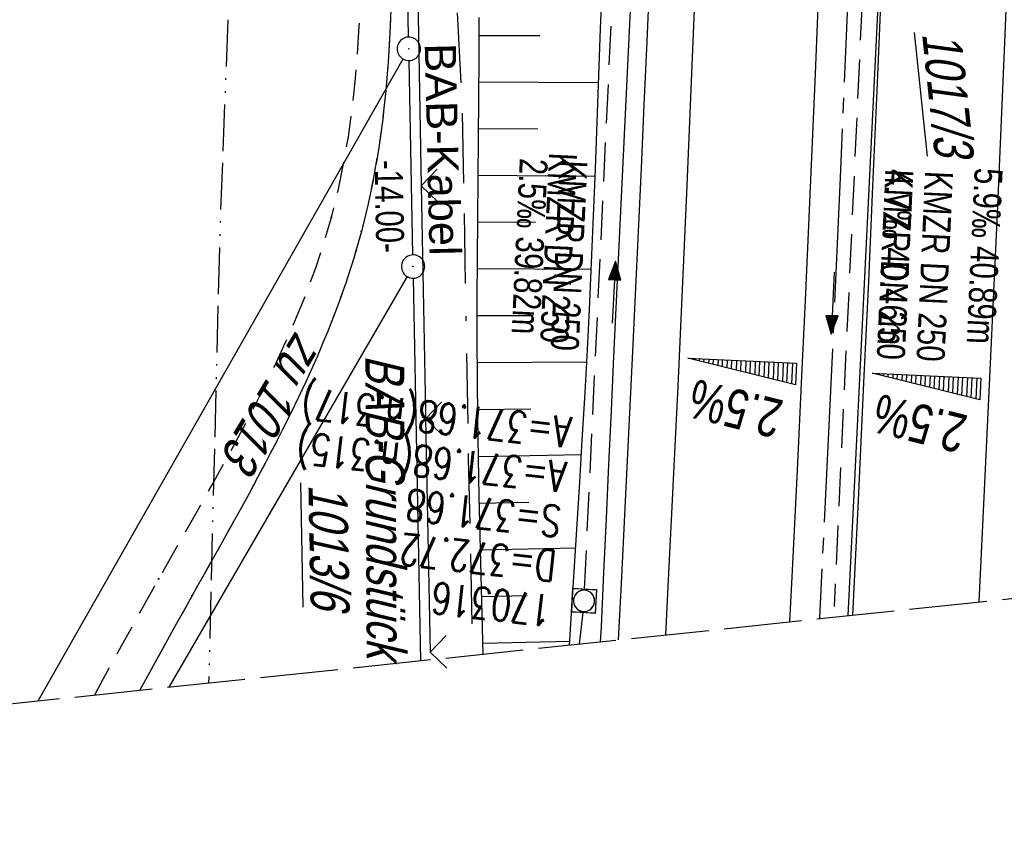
# Model space of a CAD drawing. Extents: x 509535 to 509917, y 455493 to 456443.
# Tile 3 of 34: x 509718 to 509781, y 455493 to 455546. Entities that reach past the tile are written whole.
import ezdxf

# ---------------------------------------------------------------- set-up
doc = ezdxf.new("R2010")
doc.units = 0
doc.header["$LTSCALE"] = 10
doc.header["$MEASUREMENT"] = 0
for name, pattern in [('ACAD_ISO13W100', [36, 12, -3, 12, -3, 0, -3, 0, -3]), ('ACAD_ISO16W100', [73, 15, -6.5, 15, -6.5, 15, -7, 1, -7]), ('ACHSE', [5.5, 4, -0.5, 0.5, -0.5]), ('LT00', [0]), ('LT11', [0.3, 0.2, -0.1]), ('LT12', [0.4, 0.3, -0.1]), ('LT14', [0.6, 0.5, -0.1]), ('STRICHLINIE2', [0.375, 0.25, -0.125])]:
    doc.linetypes.add(name, pattern=pattern)
doc.layers.get('0').update_dxf_attribs({"linetype": 'LT00'})
for name, color, linetype in [('--EK_FBR', 1, 'LT00'), ('--EK_Halt-Pfeil', 4, 'LT00'), ('--EK_Haltung', 7, 'STRICHLINIE2'), ('--EK_Haltung-Text', 140, 'LT00'), ('--EK_Schacht-Text', 5, 'LT00'), ('--EL_DFK_AB_L', 21, 'LT00'), ('--EL_DFK_AB_P', 7, 'LT00'), ('--EL_Halt-Pfeil', 4, 'LT00'), ('--EL_Haltung', 182, 'STRICHLINIE2'), ('--EL_Haltung-Text', 182, 'LT00'), ('-AX-093', 35, 'ACHSE'), ('-QUE-20O', 11, 'LT00'), ('-QUE-20W', 11, 'LT00'), ('ABSTAND', 8, 'LT00'), ('BAB-KABEL', 220, 'ACAD_ISO16W100'), ('BAB-KABEL_TEXT', 221, 'Continuous'), ('DFK_AB_FLNR', 7, 'Continuous'), ('DFK_AB_L', 21, 'LT00'), ('DFK_AB_P', 7, 'LT00'), ('DFK_FLUR_NR', 250, 'LT00'), ('DFK_KATASTER', 250, 'LT00'), ('DL', 182, 'LT12'), ('GASLTG', 250, 'ACAD_ISO13W100'), ('V115_AFBR_BAB', 250, 'LT00'), ('V115_BOESCH', 250, 'LT00'), ('V115_BOSCHUNG', 250, 'LT00'), ('V115_FELDWEG', 250, 'LT11'), ('V115_GRABEN', 250, 'LT00'), ('V115_H_BORD', 8, 'LT00'), ('V115_KA_MULD', 182, 'LT00'), ('V115_LD_MARK', 250, 'LT00'), ('V115_ZAUN', 40, 'LT00'), ('V116_AFBR_BAB', 250, 'LT00'), ('V116_BOESCH', 250, 'LT00'), ('V116_BOSCHUNG', 250, 'LT00'), ('V116_FELDWEG', 250, 'LT11'), ('V116_GRABEN', 250, 'LT00'), ('V116_H_BORD', 8, 'LT00'), ('V116_KA_MULD', 182, 'LT00'), ('V116_LD_MARK', 250, 'LT00'), ('V116_ZAUN', 40, 'LT00')]:
    doc.layers.add(name, color=color, linetype=linetype)
doc.layers.add('-BLATT_115-RAND', color=7, linetype='LT14', plot=False)
doc.styles.add('Beschrift', font='ARIAL.TTF')
doc.styles.add('Haltungsbeschriftung', font='ARIAL.TTF', dxfattribs={"width": 0.75})
doc.styles.add('schachtbeschriftung', font='romans.shx', dxfattribs={"width": 0.75, "height": 2})
doc.styles.get("Standard").update_dxf_attribs({"font": 'ARIAL.TTF'})

# ---------------------------------------------------------------- blocks, each defined once
blk = doc.blocks.new('SYMB0003')
at = {"color": 0, "linetype": 'ByBlock'}
for p, q in [((-0.015712, 0), (0.010166, 0.012015)), ((0, -0.021257), (-0.015712, 0)), ((0.010166, 0.012015), (0, -0.021257))]:
    blk.add_line(p, q, dxfattribs=at)
for points in [[(-0.031395, 0.499013), (-0.093691, 0.491144), (-0.154509, 0.475528), (-0.21289, 0.452414), (-0.267913, 0.422164), (-0.318712, 0.385257), (-0.364484, 0.342274), (-0.404509, 0.293893), (-0.438154, 0.240877), (-0.464888, 0.184062), (-0.484292, 0.124345), (-0.496058, 0.062667), (-0.5, 0)], [(0.5, 0), (0.496057, 0.062667), (0.484292, 0.124345), (0.464888, 0.184062), (0.438153, 0.240877), (0.404509, 0.293893), (0.364484, 0.342274), (0.318712, 0.385257), (0.267913, 0.422164), (0.21289, 0.452414), (0.154509, 0.475528), (0.093691, 0.491144), (0.031395, 0.499013), (-0.031395, 0.499013)], [(-0.5, 0), (-0.496058, -0.062667), (-0.484292, -0.124345), (-0.464888, -0.184062), (-0.438154, -0.240877), (-0.404509, -0.293893), (-0.364485, -0.342274), (-0.318712, -0.385257), (-0.267914, -0.422164), (-0.21289, -0.452414), (-0.154509, -0.475529), (-0.093691, -0.491144), (-0.031395, -0.499014), (0.031395, -0.499014)], [(0.031395, -0.499014), (0.093691, -0.491144), (0.154509, -0.475529), (0.21289, -0.452414), (0.267914, -0.422164), (0.318712, -0.385257), (0.364485, -0.342274), (0.404509, -0.293893), (0.438154, -0.240877), (0.464889, -0.184062), (0.484292, -0.124345), (0.496058, -0.062667), (0.5, 0)]]:
    blk.add_lwpolyline(points, dxfattribs=at)
blk = doc.blocks.new('SYMB0011')
at = {"color": 0, "linetype": 'ByBlock'}
for p, q in [((0.5, 0), (-0.5, 0)), ((0, 0.5), (0, -0.5))]:
    blk.add_line(p, q, dxfattribs=at)
blk = doc.blocks.new('SYMB1210')
at = {"color": 0, "linetype": 'ByBlock'}
blk.add_line((0.018815, -0.179014), (0.055623, -0.17119), dxfattribs=at)
for points in [[(-0.2, -0.2), (-0.2, 0.2), (0.2, 0.2), (0.2, -0.2), (-0.2, -0.2)], [(0.018815, 0.179014), (-0.018815, 0.179014), (-0.055623, 0.17119), (-0.09, 0.155885), (-0.120444, 0.133766), (-0.145623, 0.105801), (-0.164438, 0.073213), (-0.176067, 0.037424), (-0.18, 0)], [(0.18, 0), (0.176067, 0.037424), (0.164438, 0.073213), (0.145623, 0.105801), (0.120444, 0.133766), (0.09, 0.155885), (0.055623, 0.17119), (0.018815, 0.179014)], [(-0.18, 0), (-0.176067, -0.037424), (-0.164438, -0.073213), (-0.145623, -0.105801), (-0.120444, -0.133766), (-0.09, -0.155885), (-0.055623, -0.17119), (-0.018815, -0.179014), (0.018815, -0.179014)], [(0.055623, -0.17119), (0.09, -0.155885), (0.120444, -0.133766), (0.145623, -0.105801), (0.164438, -0.073213), (0.176067, -0.037424), (0.18, 0)]]:
    blk.add_lwpolyline(points, dxfattribs=at)
blk = doc.blocks.new('SYMB0024')
at = {"color": 0, "linetype": 'ByBlock'}
for p, q in [((-0.5, 0.5), (0, 0)), ((0, 0), (0.5, 0.5))]:
    blk.add_line(p, q, dxfattribs=at)
blk = doc.blocks.new('SYMB0070')
at = {"color": 0, "linetype": 'ByBlock'}
for p, q in [((-0.5, 0), (0.2, 0)), ((0.5, 0), (0.2, 0.1)), ((0.2, 0.1), (0.2, 0)), ((0.468, 0), (0.21, 0.086)), ((0.21, 0.086), (0.21, -0.086)), ((0.21, -0.086), (0.468, 0)), ((0.22, -0.072), (0.437, 0)), ((0.23, -0.058), (0.405, 0)), ((0.24, -0.045), (0.374, 0)), ((0.342, 0), (0.25, 0.031)), ((0.25, 0.031), (0.25, -0.031)), ((0.25, -0.031), (0.342, 0)), ((0.26, -0.017), (0.31, 0)), ((0.27, -0.003), (0.279, 0))]:
    blk.add_line(p, q, dxfattribs=at)
for points in [[(0.2, 0), (0.2, -0.1), (0.5, 0)], [(0.437, 0), (0.22, 0.072), (0.22, -0.072)], [(0.405, 0), (0.23, 0.058), (0.23, -0.058)], [(0.374, 0), (0.24, 0.045), (0.24, -0.045)], [(0.31, 0), (0.26, 0.017), (0.26, -0.017)], [(0.279, 0), (0.27, 0.003), (0.27, -0.003)]]:
    blk.add_lwpolyline(points, dxfattribs=at)

msp = doc.modelspace()

# ---------------------------------------------------------------- linework, layer by layer
at = {"layer": '--EK_FBR'}
for points in [[(509756.526, 455505.675), (509756.708, 455509.304), (509756.946, 455514.133), (509757.18, 455518.962), (509757.412, 455523.791), (509757.607, 455527.863), (509757.801, 455531.935), (509757.992, 455536.007), (509758.179, 455540.079), (509758.36, 455544.151), (509758.534, 455548.224), (509758.728, 455553.001), (509758.911, 455557.778), (509759.087, 455562.556), (509759.256, 455567.334), (509759.42, 455572.112), (509759.586, 455577.026), (509759.747, 455581.94), (509759.902, 455586.855), (509760.049, 455591.769)], [(509756.526, 455505.675), (509756.708, 455509.304), (509756.946, 455514.133), (509757.18, 455518.962), (509757.412, 455523.791), (509757.607, 455527.863), (509757.801, 455531.935), (509757.992, 455536.007), (509758.179, 455540.079), (509758.36, 455544.151), (509758.534, 455548.224), (509758.728, 455553.001), (509758.911, 455557.778), (509759.087, 455562.556), (509759.256, 455567.334), (509759.42, 455572.112), (509759.586, 455577.026), (509759.747, 455581.94), (509759.858, 455585.464)]]:
    msp.add_lwpolyline(points, dxfattribs=at)
at = {"layer": '--EK_FBR', "color": 2}
for points in [[(509770.897, 455590.823), (509770.751, 455585.881), (509770.596, 455580.938), (509770.434, 455575.996), (509770.266, 455571.054), (509770.098, 455566.228), (509769.925, 455561.402), (509769.747, 455556.576), (509769.562, 455551.75), (509769.37, 455546.925), (509769.168, 455542.065), (509768.958, 455537.206), (509768.741, 455532.347), (509768.519, 455527.488), (509768.292, 455522.629), (509768.005, 455516.596), (509767.711, 455510.563), (509767.525, 455506.831)], [(509774.869, 455590.823), (509774.728, 455585.925), (509774.583, 455581.027), (509774.433, 455576.129), (509774.276, 455571.232), (509774.001, 455563.18), (509773.704, 455555.128), (509773.387, 455547.077), (509773.133, 455540.968), (509772.868, 455534.859), (509772.594, 455528.75), (509772.311, 455522.642), (509771.93, 455514.651), (509771.565, 455507.256)], [(509770.701, 455584.277), (509770.596, 455580.938), (509770.434, 455575.996), (509770.266, 455571.054), (509770.098, 455566.228), (509769.925, 455561.402), (509769.747, 455556.576), (509769.562, 455551.75), (509769.37, 455546.925), (509769.168, 455542.065), (509768.958, 455537.206), (509768.741, 455532.347), (509768.519, 455527.488), (509768.292, 455522.629), (509768.005, 455516.596), (509767.711, 455510.563), (509767.525, 455506.831)], [(509774.667, 455583.843), (509774.583, 455581.027), (509774.433, 455576.129), (509774.276, 455571.232), (509774.001, 455563.18), (509773.704, 455555.128), (509773.387, 455547.077), (509773.133, 455540.968), (509772.868, 455534.859), (509772.594, 455528.75), (509772.311, 455522.642), (509771.93, 455514.651), (509771.565, 455507.256)]]:
    msp.add_lwpolyline(points, dxfattribs=at)
at = {"layer": '--EK_Haltung'}
for p, q in [((509754.336, 455508.932), (509756.14, 455547.214)), ((509772.187, 455546.736), (509770.4, 455507.813)), ((509754.218, 455507.438), (509753.991, 455505.409))]:
    msp.add_line(p, q, dxfattribs=at)
at = {"layer": '--EL_DFK_AB_L'}
for p, q in [((509743.016, 455544.428), (509742.245, 455584.919)), ((509743.286, 455530.43), (509743.045, 455542.93)), ((509742.924, 455529.03), (509727.589, 455502.634)), ((509743.315, 455528.929), (509743.785, 455504.336))]:
    msp.add_line(p, q, dxfattribs=at)
at = {"layer": '--EL_Haltung'}
for p, q in [((509754.336, 455508.932), (509756.14, 455547.214)), ((509772.187, 455546.736), (509770.4, 455507.813)), ((509754.218, 455507.438), (509753.991, 455505.409))]:
    msp.add_line(p, q, dxfattribs=at)
at = {"layer": '-AX-093', "ltscale": 0.2}
msp.add_lwpolyline([(509774.339, 455676.94), (509774.24, 455662.779), (509774.081, 455648.618), (509773.862, 455634.458), (509773.586, 455620.298), (509773.253, 455606.14), (509772.864, 455591.984), (509772.422, 455577.829), (509771.927, 455563.676), (509771.381, 455549.524), (509770.785, 455535.375), (509770.14, 455521.228), (509769.447, 455507.083), (509769.445, 455507.033)], dxfattribs=at)
at = {"layer": '-BLATT_115-RAND'}
msp.add_lwpolyline([(509535.358, 456412.526), (509632.037, 455492.592), (509917.465, 455522.589), (509820.786, 456442.523), (509535.358, 456412.526)], dxfattribs=at)
at = {"layer": '-QUE-20O'}
for p, q in [((509772.974, 455522.818), (509772.972, 455522.791)), ((509773.27, 455522.717), (509773.274, 455522.805)), ((509773.573, 455522.791), (509773.566, 455522.643)), ((509773.863, 455522.569), (509773.873, 455522.778)), ((509774.173, 455522.763), (509774.16, 455522.496)), ((509774.457, 455522.422), (509774.472, 455522.75)), ((509774.772, 455522.735), (509774.754, 455522.348)), ((509775.051, 455522.274), (509775.072, 455522.722)), ((509775.371, 455522.707), (509775.348, 455522.201)), ((509775.645, 455522.127), (509775.671, 455522.694)), ((509775.971, 455522.68), (509775.942, 455522.053)), ((509776.238, 455521.979), (509776.27, 455522.667)), ((509776.57, 455522.652), (509776.536, 455521.906)), ((509776.832, 455521.832), (509776.87, 455522.639)), ((509777.169, 455522.624), (509777.13, 455521.759)), ((509777.426, 455521.684), (509777.469, 455522.611)), ((509777.769, 455522.597), (509777.723, 455521.611)), ((509778.02, 455521.537), (509778.069, 455522.583)), ((509778.368, 455522.569), (509778.317, 455521.464)), ((509778.613, 455521.389), (509778.668, 455522.556)), ((509778.967, 455522.541), (509778.911, 455521.316)), ((509779.207, 455521.241), (509779.267, 455522.528)), ((509779.567, 455522.513), (509779.505, 455521.169))]:
    msp.add_line(p, q, dxfattribs=at)
msp.add_lwpolyline([(509779.758, 455521.105), (509772.83, 455522.826), (509779.822, 455522.503), (509779.758, 455521.105)], dxfattribs=at)
at = {"layer": '-QUE-20W'}
for p, q in [((509761.122, 455523.774), (509761.121, 455523.747)), ((509761.418, 455523.673), (509761.422, 455523.761)), ((509761.721, 455523.747), (509761.714, 455523.599)), ((509762.011, 455523.525), (509762.021, 455523.734)), ((509762.321, 455523.719), (509762.308, 455523.452)), ((509762.605, 455523.379), (509762.62, 455523.706)), ((509762.92, 455523.692), (509762.902, 455523.305)), ((509763.199, 455523.232), (509763.22, 455523.679)), ((509763.519, 455523.665), (509763.496, 455523.158)), ((509763.794, 455523.085), (509763.819, 455523.652)), ((509764.119, 455523.638), (509764.091, 455523.011)), ((509764.387, 455522.937), (509764.419, 455523.625)), ((509764.718, 455523.61), (509764.685, 455522.865)), ((509764.981, 455522.79), (509765.018, 455523.597)), ((509765.318, 455523.583), (509765.279, 455522.718)), ((509765.575, 455522.643), (509765.617, 455523.57)), ((509765.917, 455523.556), (509765.873, 455522.57)), ((509766.169, 455522.497), (509766.217, 455523.543)), ((509766.516, 455523.529), (509766.466, 455522.423)), ((509766.763, 455522.349), (509766.816, 455523.516)), ((509767.115, 455523.502), (509767.06, 455522.277)), ((509767.357, 455522.202), (509767.415, 455523.489)), ((509767.715, 455523.474), (509767.654, 455522.13))]:
    msp.add_line(p, q, dxfattribs=at)
msp.add_lwpolyline([(509767.908, 455522.066), (509760.978, 455523.781), (509767.97, 455523.464), (509767.908, 455522.066)], dxfattribs=at)
at = {"layer": 'BAB-KABEL', "ltscale": 0.03, "flags": 128}
msp.add_lwpolyline([(509651.988, 456424.783), (509670.817, 456365.754), (509672.677, 456359.45), (509656.284, 456346.091), (509661.633, 456318.848), (509681.165, 456323.494), (509686.882, 456299.25), (509691.525, 456276.955), (509696.361, 456254.098), (509698.033, 456247.409), (509697.817, 456236.702), (509703.341, 456208.42), (509708.002, 456177.84), (509713.007, 456144.676), (509717.321, 456116.686), (509721.292, 456086.102), (509724.575, 456056.892), (509728.198, 456021.995), (509732.511, 455987.783), (509734.93, 455959.098), (509737.186, 455922.467), (509739.439, 455887.393), (509741.169, 455845.09), (509743.385, 455778.71), (509743.921, 455765.943), (509744.782, 455741.006), (509744.354, 455717.584), (509743.706, 455704.361), (509743.483, 455680.905), (509743.812, 455655.758), (509744.35, 455638.573), (509743.919, 455619.981), (509744.031, 455598.276), (509744.884, 455574.421), (509745.016, 455570.734), (509745.41, 455559.935), (509746.463, 455539.739), (509746.856, 455517.321), (509747.134, 455504.688)], dxfattribs=at)
at = {"layer": 'DFK_AB_L'}
for p, q in [((509743.016, 455544.428), (509742.245, 455584.919)), ((509743.286, 455530.43), (509743.045, 455542.93)), ((509742.924, 455529.03), (509727.589, 455502.634)), ((509743.315, 455528.929), (509743.785, 455504.336))]:
    msp.add_line(p, q, dxfattribs=at)
at = {"layer": 'DFK_KATASTER'}
msp.add_line((509719.174, 455501.75), (509742.659, 455543.027), dxfattribs=at)
at = {"layer": 'DL'}
msp.add_line((509754.218, 455507.438), (509753.991, 455505.409), dxfattribs=at)
at = {"layer": 'GASLTG', "ltscale": 0.025, "flags": 128}
msp.add_lwpolyline([(509576.643, 456416.865), (509580.422, 456407.745), (509587.244, 456392.179), (509591.415, 456382.271), (509597.656, 456365.027), (509604.745, 456344.502), (509608.498, 456332.059), (509616.691, 456303.896), (509621.738, 456286.703), (509623.049, 456279.515), (509625.2, 456264.884), (509628.278, 456228.905), (509627.762, 456227.653), (509626.73, 456226.106), (509624.814, 456225.002), (509619.286, 456223.603), (509599.242, 456219.111), (509590.545, 456217.565), (509588.776, 456216.681), (509588.113, 456214.987), (509588.002, 456213.313), (509590.704, 456177.754), (509590.249, 456175.173), (509586.795, 456115.328), (509601.509, 456073.241), (509608.117, 456055.237), (509610.218, 456049.985), (509615.801, 456040.042), (509651.211, 455979.497), (509663.504, 455954.041), (509676.394, 455920.741), (509705.32, 455849.518), (509725.245, 455800.418), (509734.936, 455779.136), (509734.407, 455718.88), (509734.202, 455703.013), (509733.695, 455653.344), (509733.315, 455613.948), (509732.961, 455610.179), (509732.755, 455606.909), (509732.696, 455601.243), (509731.559, 455550.215), (509730.863, 455531.773), (509730.146, 455502.903)], dxfattribs=at)
at = {"layer": 'V115_AFBR_BAB'}
msp.add_lwpolyline([(509756.526, 455505.675), (509756.708, 455509.304), (509756.946, 455514.133), (509757.18, 455518.962), (509757.412, 455523.791), (509757.607, 455527.863), (509757.801, 455531.935), (509757.992, 455536.007), (509758.179, 455540.079), (509758.36, 455544.151), (509758.534, 455548.224), (509758.728, 455553.001), (509758.911, 455557.778), (509759.087, 455562.556), (509759.256, 455567.334), (509759.42, 455572.112), (509759.586, 455577.026), (509759.747, 455581.94), (509759.902, 455586.855), (509760.049, 455591.769)], dxfattribs=at)
at = {"layer": 'V115_AFBR_BAB', "color": 0}
for points in [[(509770.897, 455590.823), (509770.751, 455585.881), (509770.596, 455580.938), (509770.434, 455575.996), (509770.266, 455571.054), (509770.098, 455566.228), (509769.925, 455561.402), (509769.747, 455556.576), (509769.562, 455551.75), (509769.37, 455546.925), (509769.168, 455542.065), (509768.958, 455537.206), (509768.741, 455532.347), (509768.519, 455527.488), (509768.292, 455522.629), (509768.005, 455516.596), (509767.711, 455510.563), (509767.525, 455506.831)], [(509774.869, 455590.823), (509774.728, 455585.925), (509774.583, 455581.027), (509774.433, 455576.129), (509774.276, 455571.232), (509774.001, 455563.18), (509773.704, 455555.128), (509773.387, 455547.077), (509773.133, 455540.968), (509772.868, 455534.859), (509772.594, 455528.75), (509772.311, 455522.642), (509771.93, 455514.651), (509771.565, 455507.256)]]:
    msp.add_lwpolyline(points, dxfattribs=at)
at = {"layer": 'V115_BOESCH'}
msp.add_lwpolyline([(509747.801, 455504.758), (509747.801, 455504.785), (509747.742, 455507.305), (509747.68, 455509.825), (509747.618, 455512.345), (509747.56, 455514.865), (509747.508, 455517.385), (509747.466, 455519.906), (509747.438, 455522.426), (509747.426, 455525.011), (509747.428, 455527.596), (509747.442, 455530.181), (509747.462, 455532.766), (509747.487, 455535.352), (509747.512, 455537.937), (509747.535, 455540.522), (509747.55, 455543.107), (509747.557, 455545.692)], dxfattribs=at)
at = {"layer": 'V115_BOSCHUNG'}
for p, q in [((509747.555, 455544.541), (509751.454, 455544.53)), ((509747.542, 455541.552), (509755.24, 455541.508)), ((509747.518, 455538.564), (509751.322, 455538.531)), ((509747.489, 455535.564), (509755.011, 455535.498)), ((509747.461, 455532.564), (509751.175, 455532.532)), ((509747.438, 455529.553), (509754.762, 455529.512)), ((509747.426, 455526.542), (509751.025, 455526.533)), ((509747.431, 455523.518), (509754.474, 455523.548)), ((509747.458, 455520.496), (509750.884, 455520.533)), ((509747.506, 455517.474), (509754.133, 455517.591)), ((509747.569, 455514.463), (509750.758, 455514.53)), ((509747.64, 455511.464), (509753.756, 455511.593)), ((509747.714, 455508.465), (509750.638, 455508.526)), ((509747.785, 455505.466), (509753.371, 455505.583))]:
    msp.add_line(p, q, dxfattribs=at)
at = {"layer": 'V115_FELDWEG', "flags": 128}
for points in [[(509663.46, 455961.158), (509665.374, 455956.467), (509667.287, 455951.775), (509669.197, 455947.083), (509671.104, 455942.389), (509673.007, 455937.693), (509674.665, 455933.59), (509676.319, 455929.484), (509677.972, 455925.378), (509679.624, 455921.272), (509681.277, 455917.166), (509682.931, 455913.06), (509684.167, 455909.997), (509685.403, 455906.934), (509686.637, 455903.869), (509687.868, 455900.804), (509689.092, 455897.736), (509690.31, 455894.665), (509691.518, 455891.591), (509692.715, 455888.512), (509693.899, 455885.429), (509695.068, 455882.341), (509696.13, 455879.497), (509697.179, 455876.648), (509698.221, 455873.797), (509699.256, 455870.943), (509700.287, 455868.087), (509701.317, 455865.231), (509702.35, 455862.376), (509703.386, 455859.522), (509704.429, 455856.671), (509705.482, 455853.822), (509706.547, 455850.979), (509708.304, 455846.377), (509710.098, 455841.79), (509711.928, 455837.216), (509713.793, 455832.656), (509715.69, 455828.111), (509717.619, 455823.579), (509719.578, 455819.061), (509721.565, 455814.557), (509723.58, 455810.067), (509724.614, 455807.79), (509725.653, 455805.516), (509726.694, 455803.242), (509727.735, 455800.967), (509728.774, 455798.691), (509729.81, 455796.412), (509730.839, 455794.127), (509731.86, 455791.837), (509732.626, 455790.096), (509733.383, 455788.351), (509734.127, 455786.599), (509734.854, 455784.841), (509735.561, 455783.076), (509736.243, 455781.303), (509736.898, 455779.521), (509737.522, 455777.73), (509738.111, 455775.929), (509738.661, 455774.117), (509739.17, 455772.293), (509739.707, 455770.148), (509740.185, 455767.989), (509740.608, 455765.816), (509740.979, 455763.631), (509741.301, 455761.436), (509741.577, 455759.232), (509741.812, 455757.022), (509742.009, 455754.806), (509742.17, 455752.587), (509742.3, 455750.366), (509742.401, 455748.145), (509742.489, 455745.531), (509742.545, 455742.92), (509742.573, 455740.31), (509742.577, 455737.701), (509742.56, 455735.094), (509742.525, 455732.487), (509742.476, 455729.882), (509742.416, 455727.276), (509742.349, 455724.671), (509742.277, 455722.066), (509742.204, 455719.461), (509742.134, 455716.855), (509742.064, 455714.035), (509741.997, 455711.214), (509741.932, 455708.393), (509741.865, 455705.571), (509741.793, 455702.75), (509741.713, 455699.928), (509741.622, 455697.108), (509741.518, 455694.288), (509741.397, 455691.468), (509741.257, 455688.65), (509741.122, 455686.262), (509740.973, 455683.874), (509740.813, 455681.487), (509740.644, 455679.1), (509740.469, 455676.714), (509740.291, 455674.328), (509740.111, 455671.941), (509739.955, 455669.836), (509739.801, 455667.73), (509739.655, 455665.623), (509739.517, 455663.517), (509739.392, 455661.409), (509739.281, 455659.301), (509739.187, 455657.193), (509739.097, 455654.604), (509739.035, 455652.014), (509738.996, 455649.424), (509738.977, 455646.833), (509738.975, 455644.242), (509738.987, 455641.65), (509739.01, 455639.059), (509739.04, 455636.468), (509739.099, 455632.324), (509739.169, 455628.18), (509739.253, 455624.038), (509739.352, 455619.895), (509739.466, 455615.752), (509739.596, 455611.608), (509739.726, 455607.947), (509739.867, 455604.286), (509740.019, 455600.626), (509740.178, 455596.967), (509740.342, 455593.311), (509740.511, 455589.658), (509740.681, 455586.008), (509740.826, 455582.887), (509740.97, 455579.768), (509741.111, 455576.648), (509741.247, 455573.526), (509741.378, 455570.401), (509741.502, 455567.27), (509741.618, 455564.131), (509741.724, 455560.983), (509741.82, 455557.824), (509741.87, 455555.95), (509741.911, 455554.072), (509741.938, 455552.193), (509741.947, 455550.315), (509741.933, 455548.439), (509741.89, 455546.567), (509741.816, 455544.701), (509741.703, 455542.842), (509741.549, 455540.991), (509741.348, 455539.151), (509741.095, 455537.324), (509740.785, 455535.51), (509740.415, 455533.712), (509739.979, 455531.932), (509739.512, 455530.293), (509738.988, 455528.67), (509738.412, 455527.061), (509737.789, 455525.465), (509737.123, 455523.882), (509736.418, 455522.31), (509735.679, 455520.748), (509734.91, 455519.195), (509734.116, 455517.65), (509733.301, 455516.112), (509732.469, 455514.58), (509731.626, 455513.053), (509730.776, 455511.53), (509729.922, 455510.01), (509729.07, 455508.491), (509727.765, 455506.149), (509726.472, 455503.809), (509725.717, 455502.437)], [(509722.825, 455502.133), (509723.395, 455503.187), (509724.562, 455505.326), (509725.741, 455507.465), (509726.937, 455509.602), (509727.793, 455511.111), (509728.654, 455512.62), (509729.515, 455514.131), (509730.371, 455515.645), (509731.217, 455517.162), (509732.048, 455518.684), (509732.86, 455520.213), (509733.646, 455521.75), (509734.403, 455523.295), (509735.126, 455524.851), (509735.808, 455526.419), (509736.447, 455527.999), (509737.035, 455529.594), (509737.569, 455531.204), (509738.044, 455532.83), (509738.472, 455534.544), (509738.835, 455536.275), (509739.138, 455538.023), (509739.384, 455539.784), (509739.58, 455541.559), (509739.729, 455543.344), (509739.837, 455545.139), (509739.907, 455546.941), (509739.945, 455548.748), (509739.956, 455550.56), (509739.943, 455552.373), (509739.912, 455554.188), (509739.868, 455556.001), (509739.815, 455557.811), (509739.712, 455560.946), (509739.597, 455564.068), (509739.474, 455567.181), (509739.342, 455570.285), (509739.205, 455573.384), (509739.063, 455576.478), (509738.919, 455579.571), (509738.774, 455582.663), (509738.629, 455585.757), (509738.433, 455590.012), (509738.243, 455594.273), (509738.058, 455598.538), (509737.88, 455602.806), (509737.709, 455607.076), (509737.546, 455611.344), (509737.395, 455615.529), (509737.255, 455619.713), (509737.127, 455623.896), (509737.015, 455628.08), (509736.92, 455632.264), (509736.844, 455636.45), (509736.811, 455638.771), (509736.788, 455641.093), (509736.777, 455643.414), (509736.781, 455645.736), (509736.803, 455648.057), (509736.846, 455650.377), (509736.913, 455652.696), (509737.007, 455655.014), (509737.13, 455657.33), (509737.25, 455659.174), (509737.387, 455661.016), (509737.537, 455662.858), (509737.696, 455664.7), (509737.861, 455666.541), (509738.029, 455668.383), (509738.195, 455670.224), (509738.355, 455672.066), (509738.622, 455675.375), (509738.861, 455678.686), (509739.074, 455681.998), (509739.262, 455685.312), (509739.427, 455688.628), (509739.55, 455691.467), (509739.66, 455694.306), (509739.757, 455697.146), (509739.846, 455699.986), (509739.927, 455702.827), (509740.004, 455705.667), (509740.078, 455708.508), (509740.152, 455711.349), (509740.228, 455714.189), (509740.308, 455717.029), (509740.387, 455719.636), (509740.468, 455722.242), (509740.547, 455724.848), (509740.621, 455727.455), (509740.685, 455730.061), (509740.737, 455732.668), (509740.773, 455735.276), (509740.788, 455737.884), (509740.78, 455740.492), (509740.745, 455743.102), (509740.678, 455745.713), (509740.577, 455748.325), (509740.453, 455750.676), (509740.294, 455753.027), (509740.098, 455755.375), (509739.859, 455757.718), (509739.575, 455760.054), (509739.242, 455762.382), (509738.856, 455764.7), (509738.414, 455767.005), (509737.913, 455769.296), (509737.348, 455771.571), (509736.796, 455773.559), (509736.197, 455775.533), (509735.555, 455777.494), (509734.874, 455779.444), (509734.157, 455781.383), (509733.409, 455783.312), (509732.635, 455785.232), (509731.838, 455787.143), (509731.023, 455789.046), (509730.194, 455790.943), (509729.178, 455793.227), (509728.151, 455795.503), (509727.114, 455797.774), (509726.07, 455800.04), (509725.023, 455802.303), (509723.974, 455804.566), (509722.926, 455806.829), (509721.882, 455809.094), (509720.197, 455812.784), (509718.531, 455816.485), (509716.886, 455820.196), (509715.262, 455823.917), (509713.663, 455827.649), (509712.09, 455831.392), (509710.544, 455835.146), (509709.026, 455838.912), (509707.54, 455842.69), (509706.087, 455846.481), (509704.668, 455850.284), (509703.708, 455852.917), (509702.763, 455855.555), (509701.829, 455858.198), (509700.902, 455860.843), (509699.981, 455863.49), (509699.062, 455866.137), (509698.142, 455868.784), (509697.218, 455871.429), (509696.287, 455874.072), (509695.345, 455876.711), (509694.391, 455879.345), (509693.42, 455881.972), (509692.362, 455884.774), (509691.284, 455887.568), (509690.189, 455890.357), (509689.08, 455893.139), (509687.959, 455895.917), (509686.828, 455898.692), (509685.69, 455901.464), (509684.547, 455904.234), (509683.403, 455907.003), (509682.258, 455909.773), (509681.117, 455912.543), (509679.682, 455916.045), (509678.255, 455919.549), (509676.833, 455923.055), (509675.415, 455926.564), (509674.001, 455930.073), (509672.588, 455933.583), (509671.175, 455937.092), (509668.826, 455942.924), (509666.475, 455948.756), (509664.122, 455954.586), (509661.768, 455960.417)]]:
    msp.add_lwpolyline(points, dxfattribs=at)
at = {"layer": 'V115_GRABEN'}
for points in [[(509758.827, 455589.493), (509758.733, 455585.996), (509758.637, 455582.499), (509758.537, 455579.003), (509758.432, 455575.506), (509758.319, 455572.01), (509758.15, 455567.198), (509757.967, 455562.387), (509757.77, 455557.576), (509757.562, 455552.766), (509757.345, 455547.956), (509757.158, 455543.946), (509756.967, 455539.937), (509756.774, 455535.928), (509756.581, 455531.919), (509756.389, 455527.91), (509756.201, 455523.901), (509756.041, 455520.425), (509755.883, 455516.95), (509755.724, 455513.474), (509755.562, 455509.998), (509755.394, 455506.522), (509755.344, 455505.551)], [(509753.356, 455505.342), (509753.507, 455507.716), (509753.68, 455510.416), (509753.853, 455513.115), (509754.023, 455515.814), (509754.188, 455518.513), (509754.346, 455521.213), (509754.493, 455523.913), (509754.643, 455526.921), (509754.781, 455529.93), (509754.908, 455532.939), (509755.028, 455535.949), (509755.144, 455538.96), (509755.257, 455541.971), (509755.371, 455544.981), (509755.488, 455547.992)]]:
    msp.add_lwpolyline(points, dxfattribs=at)
at = {"layer": 'V115_H_BORD'}
msp.add_lwpolyline([(509671.783, 456426.863), (509671.917, 456426.436), (509692.109, 456354.34), (509694.179, 456346.297), (509696.672, 456336.812), (509698.232, 456330.829), (509720.593, 456236.11), (509730.616, 456186.769), (509739.184, 456139.201), (509750.678, 456066.298), (509760.275, 455991.463), (509767.394, 455917.164), (509772.443, 455842.62), (509775.789, 455743.422), (509776.174, 455669.89), (509775.531, 455620.758), (509773.228, 455546.886), (509771.282, 455507.226)], dxfattribs=at)
at = {"layer": 'V115_LD_MARK'}
for points in [[(509764.437, 455671.258), (509764.342, 455659.052), (509764.201, 455646.847), (509764.052, 455636.939), (509763.874, 455627.031), (509763.667, 455617.124), (509763.431, 455607.218), (509763.168, 455597.313), (509762.877, 455587.408), (509762.56, 455577.504), (509762.218, 455567.601), (509761.85, 455557.698), (509761.458, 455547.797), (509760.911, 455534.889), (509760.325, 455521.983), (509759.699, 455509.079), (509759.541, 455505.992)], [(509784.455, 455670.548), (509784.356, 455658.212), (509784.21, 455645.877), (509784.02, 455633.543), (509783.784, 455621.21), (509783.536, 455610.19), (509783.254, 455599.171), (509782.938, 455588.153), (509782.59, 455577.137), (509782.208, 455566.121), (509781.796, 455555.106), (509781.352, 455544.093), (509780.878, 455533.081), (509780.374, 455522.07), (509779.873, 455511.698), (509779.691, 455508.11)]]:
    msp.add_lwpolyline(points, dxfattribs=at)
at = {"layer": 'V115_ZAUN'}
for p, q in [((509743.547, 455549.875), (509743.829, 455534.878)), ((509744.111, 455519.88), (509744.408, 455504.883))]:
    msp.add_line(p, q, dxfattribs=at)
msp.add_lwpolyline([(509743.829, 455534.878), (509744.102, 455520.373), (509744.111, 455519.88)], dxfattribs=at)
at = {"layer": 'V116_AFBR_BAB'}
msp.add_lwpolyline([(509756.526, 455505.675), (509756.708, 455509.304), (509756.946, 455514.133), (509757.18, 455518.962), (509757.412, 455523.791), (509757.607, 455527.863), (509757.801, 455531.935), (509757.992, 455536.007), (509758.179, 455540.079), (509758.36, 455544.151), (509758.534, 455548.224), (509758.728, 455553.001), (509758.911, 455557.778), (509759.087, 455562.556), (509759.256, 455567.334), (509759.42, 455572.112), (509759.586, 455577.026), (509759.747, 455581.94), (509759.858, 455585.464)], dxfattribs=at)
at = {"layer": 'V116_AFBR_BAB', "color": 0}
for points in [[(509770.701, 455584.277), (509770.596, 455580.938), (509770.434, 455575.996), (509770.266, 455571.054), (509770.098, 455566.228), (509769.925, 455561.402), (509769.747, 455556.576), (509769.562, 455551.75), (509769.37, 455546.925), (509769.168, 455542.065), (509768.958, 455537.206), (509768.741, 455532.347), (509768.519, 455527.488), (509768.292, 455522.629), (509768.005, 455516.596), (509767.711, 455510.563), (509767.525, 455506.831)], [(509774.667, 455583.843), (509774.583, 455581.027), (509774.433, 455576.129), (509774.276, 455571.232), (509774.001, 455563.18), (509773.704, 455555.128), (509773.387, 455547.077), (509773.133, 455540.968), (509772.868, 455534.859), (509772.594, 455528.75), (509772.311, 455522.642), (509771.93, 455514.651), (509771.565, 455507.256)]]:
    msp.add_lwpolyline(points, dxfattribs=at)
at = {"layer": 'V116_BOESCH'}
msp.add_lwpolyline([(509747.801, 455504.758), (509747.801, 455504.785), (509747.742, 455507.305), (509747.68, 455509.825), (509747.618, 455512.345), (509747.559, 455514.865), (509747.508, 455517.386), (509747.466, 455519.906), (509747.438, 455522.426), (509747.426, 455525.011), (509747.428, 455527.596), (509747.442, 455530.181), (509747.462, 455532.766), (509747.487, 455535.352), (509747.512, 455537.937), (509747.535, 455540.522), (509747.55, 455543.107), (509747.557, 455545.692)], dxfattribs=at)
at = {"layer": 'V116_BOSCHUNG'}
for p, q in [((509747.555, 455544.541), (509751.454, 455544.53)), ((509747.542, 455541.552), (509755.24, 455541.508)), ((509747.518, 455538.564), (509751.322, 455538.531)), ((509747.489, 455535.564), (509755.011, 455535.498)), ((509747.461, 455532.565), (509751.175, 455532.532)), ((509747.438, 455529.553), (509754.762, 455529.512)), ((509747.426, 455526.542), (509751.025, 455526.533)), ((509747.431, 455523.518), (509754.474, 455523.548)), ((509747.458, 455520.496), (509750.884, 455520.533)), ((509747.506, 455517.474), (509754.133, 455517.591)), ((509747.569, 455514.463), (509750.758, 455514.53)), ((509747.64, 455511.464), (509753.756, 455511.593)), ((509747.714, 455508.465), (509750.638, 455508.526)), ((509747.785, 455505.466), (509753.371, 455505.583))]:
    msp.add_line(p, q, dxfattribs=at)
at = {"layer": 'V116_FELDWEG', "flags": 128}
for points in [[(509722.825, 455502.133), (509723.395, 455503.187), (509724.562, 455505.326), (509725.741, 455507.465), (509726.937, 455509.602), (509727.793, 455511.111), (509728.654, 455512.62), (509729.515, 455514.131), (509730.371, 455515.645), (509731.217, 455517.162), (509732.048, 455518.684), (509732.86, 455520.213), (509733.646, 455521.75), (509734.403, 455523.295), (509735.126, 455524.851), (509735.808, 455526.419), (509736.447, 455527.999), (509737.035, 455529.594), (509737.569, 455531.204), (509738.044, 455532.83), (509738.472, 455534.544), (509738.835, 455536.275), (509739.138, 455538.023), (509739.384, 455539.785), (509739.58, 455541.559), (509739.729, 455543.344), (509739.837, 455545.139), (509739.907, 455546.941), (509739.945, 455548.748), (509739.956, 455550.56), (509739.943, 455552.373), (509739.912, 455554.188), (509739.868, 455556.001), (509739.815, 455557.811), (509739.712, 455560.946), (509739.597, 455564.068), (509739.474, 455567.181), (509739.342, 455570.285), (509739.205, 455573.384), (509739.063, 455576.478), (509738.919, 455579.571), (509738.774, 455582.663), (509738.629, 455585.757), (509738.535, 455587.799)], [(509740.608, 455587.572), (509740.681, 455586.008), (509740.826, 455582.887), (509740.97, 455579.768), (509741.111, 455576.648), (509741.247, 455573.526), (509741.378, 455570.401), (509741.502, 455567.27), (509741.618, 455564.131), (509741.724, 455560.983), (509741.82, 455557.824), (509741.87, 455555.95), (509741.911, 455554.072), (509741.938, 455552.194), (509741.947, 455550.315), (509741.933, 455548.439), (509741.89, 455546.567), (509741.816, 455544.701), (509741.703, 455542.842), (509741.549, 455540.991), (509741.348, 455539.151), (509741.095, 455537.324), (509740.785, 455535.51), (509740.415, 455533.712), (509739.979, 455531.932), (509739.512, 455530.293), (509738.988, 455528.67), (509738.412, 455527.061), (509737.789, 455525.465), (509737.123, 455523.882), (509736.418, 455522.31), (509735.679, 455520.748), (509734.91, 455519.195), (509734.116, 455517.65), (509733.301, 455516.112), (509732.469, 455514.58), (509731.626, 455513.053), (509730.776, 455511.53), (509729.922, 455510.01), (509729.07, 455508.491), (509727.765, 455506.149), (509726.472, 455503.809), (509725.717, 455502.437)]]:
    msp.add_lwpolyline(points, dxfattribs=at)
at = {"layer": 'V116_GRABEN'}
for points in [[(509758.722, 455585.589), (509758.637, 455582.499), (509758.537, 455579.003), (509758.432, 455575.506), (509758.319, 455572.01), (509758.15, 455567.198), (509757.967, 455562.387), (509757.77, 455557.576), (509757.562, 455552.766), (509757.345, 455547.956), (509757.158, 455543.946), (509756.967, 455539.937), (509756.774, 455535.928), (509756.581, 455531.919), (509756.389, 455527.91), (509756.201, 455523.901), (509756.041, 455520.425), (509755.883, 455516.95), (509755.724, 455513.474), (509755.562, 455509.998), (509755.394, 455506.522), (509755.344, 455505.551)], [(509753.356, 455505.342), (509753.507, 455507.716), (509753.68, 455510.416), (509753.853, 455513.115), (509754.023, 455515.814), (509754.188, 455518.513), (509754.346, 455521.213), (509754.493, 455523.913), (509754.643, 455526.921), (509754.781, 455529.93), (509754.908, 455532.939), (509755.028, 455535.949), (509755.144, 455538.96), (509755.257, 455541.971), (509755.371, 455544.981), (509755.488, 455547.992)]]:
    msp.add_lwpolyline(points, dxfattribs=at)
at = {"layer": 'V116_H_BORD'}
msp.add_lwpolyline([(509774.381, 455583.874), (509773.228, 455546.886), (509771.282, 455507.226)], dxfattribs=at)
at = {"layer": 'V116_LD_MARK'}
for points in [[(509762.805, 455585.142), (509762.56, 455577.504), (509762.218, 455567.601), (509761.85, 455557.698), (509761.458, 455547.797), (509760.911, 455534.889), (509760.325, 455521.983), (509759.699, 455509.079), (509759.541, 455505.992)], [(509782.774, 455582.955), (509782.59, 455577.137), (509782.208, 455566.121), (509781.796, 455555.106), (509781.352, 455544.093), (509780.878, 455533.081), (509780.374, 455522.07), (509779.873, 455511.698), (509779.691, 455508.11)]]:
    msp.add_lwpolyline(points, dxfattribs=at)
at = {"layer": 'V116_ZAUN'}
for p, q in [((509743.547, 455549.875), (509743.829, 455534.878)), ((509744.111, 455519.88), (509744.408, 455504.883))]:
    msp.add_line(p, q, dxfattribs=at)
msp.add_lwpolyline([(509743.829, 455534.878), (509744.102, 455520.373), (509744.111, 455519.88)], dxfattribs=at)

# ---------------------------------------------------------------- block references
at = {"layer": '--EK_Halt-Pfeil', "yscale": 4, "zscale": 4}
for p, xscale, rotation in [((509756.237, 455528.026), 4.000000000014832, 87.30396000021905), ((509770.294, 455527.32), 3.999999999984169, 267.3704700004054)]:
    msp.add_blockref('SYMB0070', p, dxfattribs=dict(at, xscale=xscale, rotation=rotation))
at = {"layer": '--EL_DFK_AB_P', "xscale": 1.500000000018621, "yscale": 1.5, "zscale": 1.5, "rotation": 264.7377099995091}
for p in [(509743.03, 455543.679), (509743.3, 455529.678)]:
    msp.add_blockref('SYMB0003', p, dxfattribs=at)
at = {"layer": '--EL_Halt-Pfeil', "yscale": 4, "zscale": 4}
for p, xscale, rotation in [((509756.237, 455528.026), 4.000000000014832, 87.30396000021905), ((509770.294, 455527.32), 3.999999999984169, 267.3704700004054)]:
    msp.add_blockref('SYMB0070', p, dxfattribs=dict(at, xscale=xscale, rotation=rotation))
at = {"layer": 'DFK_AB_P', "xscale": 1.500000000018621, "yscale": 1.5, "zscale": 1.5, "rotation": 264.7377099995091}
for p in [(509743.03, 455543.679), (509743.3, 455529.678)]:
    msp.add_blockref('SYMB0003', p, dxfattribs=at)
at = {"layer": 'V115_FELDWEG', "xscale": 0.1000000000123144, "yscale": 0.09999999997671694, "zscale": 0.1, "rotation": 275.9993999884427}
for p in [(509738.044, 455532.83), (509739.979, 455531.932), (509726.937, 455509.602), (509729.07, 455508.491)]:
    msp.add_blockref('SYMB0011', p, dxfattribs=at)
at = {"layer": 'V115_KA_MULD', "xscale": 3.800000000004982, "yscale": 3.799999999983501, "zscale": 3.8, "rotation": 87.32500432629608}
msp.add_blockref('SYMB1210', (509754.301, 455508.183), dxfattribs=at)
at = {"layer": 'V115_ZAUN', "yscale": 2.099999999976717, "zscale": 2.1}
for p, xscale, rotation in [((509743.829, 455534.878), 2.100000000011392, 271.0766199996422), ((509744.111, 455519.88), 2.099999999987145, 271.1326700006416), ((509744.408, 455504.883), 2.099999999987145, 271.1326700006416)]:
    msp.add_blockref('SYMB0024', p, dxfattribs=dict(at, xscale=xscale, rotation=rotation))
at = {"layer": 'V116_FELDWEG', "xscale": 0.09999999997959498, "yscale": 0.09999999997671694, "zscale": 0.1, "rotation": 263.7512999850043}
for p in [(509738.044, 455532.83), (509739.979, 455531.932), (509726.937, 455509.602), (509729.07, 455508.491)]:
    msp.add_blockref('SYMB0011', p, dxfattribs=at)
at = {"layer": 'V116_KA_MULD', "xscale": 3.799999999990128, "yscale": 3.799999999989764, "zscale": 3.8, "rotation": 266.3682852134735}
msp.add_blockref('SYMB1210', (509754.301, 455508.183), dxfattribs=at)
at = {"layer": 'V116_ZAUN', "yscale": 2.099999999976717, "zscale": 2.1}
for p, xscale, rotation in [((509743.829, 455534.878), 2.100000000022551, 271.076720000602), ((509744.111, 455519.88), 2.099999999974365, 271.1331099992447), ((509744.408, 455504.883), 2.099999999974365, 271.1331099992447)]:
    msp.add_blockref('SYMB0024', p, dxfattribs=dict(at, xscale=xscale, rotation=rotation))

# ---------------------------------------------------------------- texts
at = {"layer": '--EK_Haltung-Text', "style": 'Haltungsbeschriftung', "width": 0.75}
for s, rotation, p in [('2.5‰ 39.82m', -92.69606, (509750.173, 455536.668)), ('KMZR DN 250', -92.69606, (509752.73, 455536.548)), ('4.7‰ 40.46m', -92.62953, (509773.695, 455535.972)), ('5.9‰ 40.89m', -92.64014, (509779.441, 455536.051)), ('KMZR DN 250', -92.62953, (509776.252, 455535.855))]:
    msp.add_text(s, height=1.8, rotation=rotation, dxfattribs=at).set_placement(p)
at = {"layer": '--EK_Schacht-Text', "style": 'schachtbeschriftung', "width": 0.75}
for s, p in [('A=371.68(n.317)', (509753.558, 455519.984)), ('A=371.68(n.315)', (509753.238, 455517.122)), ('S=371.68', (509752.918, 455514.26)), ('D=372.72', (509752.598, 455511.397)), ('170316', (509752.279, 455508.535))]:
    msp.add_text(s, height=2, rotation=-186.37561, dxfattribs=at).set_placement(p)
at = {"layer": '--EL_Haltung-Text', "style": 'Haltungsbeschriftung', "width": 0.75}
for rotation, p in [(-92.69606, (509752.056, 455537.032)), (-92.62953, (509773.695, 455535.972))]:
    msp.add_text('KMZR DN 250', height=1.8, rotation=rotation, dxfattribs=at).set_placement(p)
at = {"layer": '-QUE-20O', "style": 'Beschrift', "width": 0.75}
msp.add_text('2.5%', height=2.5, rotation=166.04341, dxfattribs=at).set_placement((509779.081, 455520.079))
at = {"layer": '-QUE-20W', "style": 'Beschrift', "width": 0.75}
msp.add_text('2.5%', height=2.5, rotation=166.09007, dxfattribs=at).set_placement((509767.231, 455521.04))
at = {"layer": 'ABSTAND', "width": 0.75}
msp.add_text(' -14.00-', height=1.8, rotation=-88.89507, dxfattribs=at).set_placement((509740.815, 455537.044))
at = {"layer": 'BAB-KABEL_TEXT', "insert": (509744.179, 455537.189), "char_height": 2, "attachment_point": 8, "rotation": 271.32201, "style": 'Beschrift'}
msp.add_mtext('BAB-Kabel', dxfattribs=at)
at = {"layer": 'DFK_AB_FLNR', "oblique": 13.754, "width": 0.75}
for s, rotation, p in [('%%U1017/3', 275.9994, (509776.045, 455544.665)), ('%%U1013/6', 271.0889, (509736.568, 455515.667))]:
    msp.add_text(s, height=2.5, rotation=rotation, dxfattribs=at).set_placement(p)
at = {"layer": 'DFK_AB_FLNR', "insert": (509740.19, 455523.999), "char_height": 2.5, "attachment_point": 7, "rotation": 270.29517}
msp.add_mtext('{\\Q13.754;\\W0.75;BAB-Grundstück}', dxfattribs=at)
at = {"layer": 'DFK_FLUR_NR', "oblique": 13.754, "width": 0.75}
msp.add_text('zu 1013', height=2.5, rotation=238.68948, dxfattribs=at).set_placement((509735.759, 455525.6))

doc.saveas('drawing.dxf')
